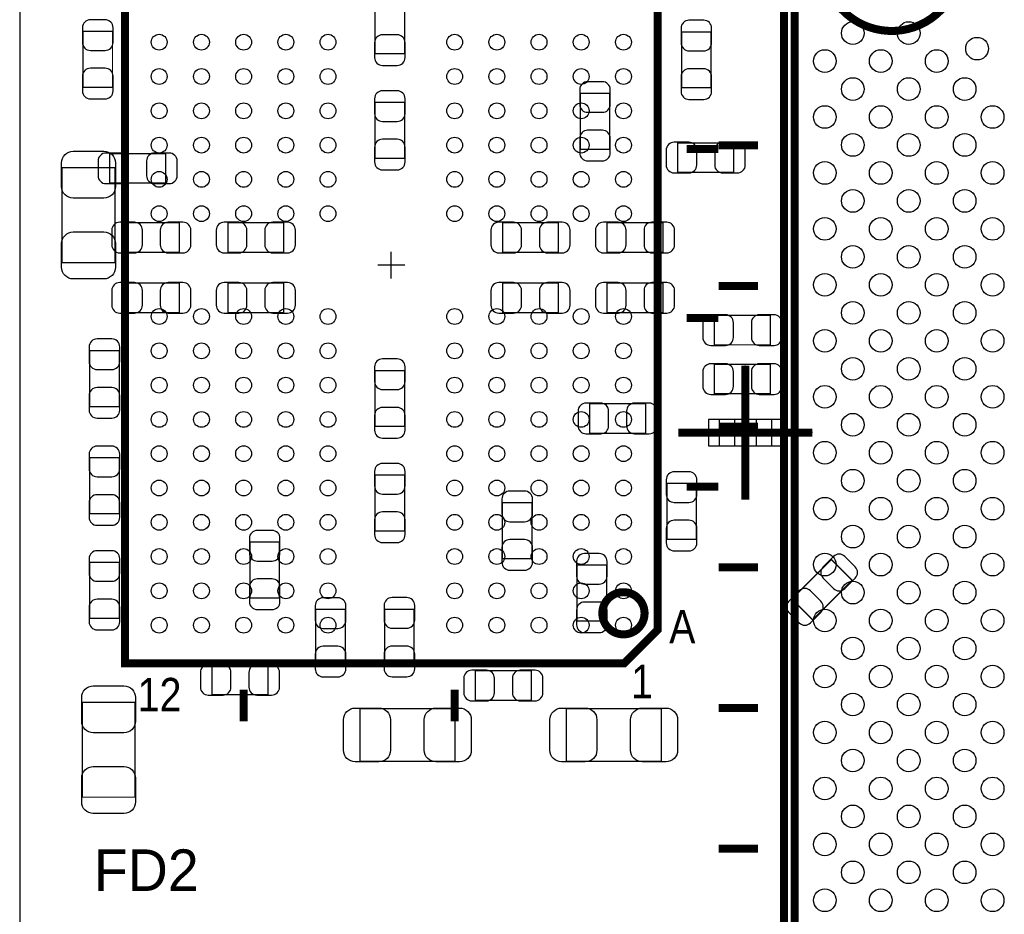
# Model space of a CAD drawing. Extents: x 0 to 68.4, y 0 to 55.
# Tile 2 of 15: x 0 to 18.7, y 16.8 to 33.8. Entities that reach past the tile are written whole.
import ezdxf

# ---------------------------------------------------------------- set-up
doc = ezdxf.new("R2010")
doc.units = 0
for name, color, linetype in [('BG_OUTLINE', 3, 'CONTINUOUS'), ('PG_ASSEMBLY_BOTTOM', 30, 'CONTINUOUS'), ('PG_ASSEMBLY_TOP', 45, 'CONTINUOUS'), ('PG_BODY_CENTER', 85, 'CONTINUOUS'), ('PIN_BOTTOM', 211, 'CONTINUOUS'), ('PIN_TOP', 5, 'CONTINUOUS')]:
    doc.layers.add(name, color=color, linetype=linetype)

msp = doc.modelspace()

# ---------------------------------------------------------------- linework, layer by layer
at = {"layer": 'BG_OUTLINE'}
msp.add_lwpolyline([(0, 51.06289), (0, 0)], dxfattribs=at)
at = {"layer": 'PG_ASSEMBLY_BOTTOM', "const_width": 0.024892}
for points in [[(7.296404, 34.168842), (6.736588, 34.168842), (6.736588, 33.108646), (7.296404, 33.108646), (7.296404, 34.168842)], [(1.199388, 32.473646), (1.759204, 32.473646), (1.759204, 33.533842), (1.199388, 33.533842), (1.199388, 32.473646)], [(12.547092, 32.464502), (13.106908, 32.464502), (13.106908, 33.524698), (12.547092, 33.524698), (12.547092, 32.464502)], [(11.185906, 32.359092), (10.62609, 32.359092), (10.62609, 31.298896), (11.185906, 31.298896), (11.185906, 32.359092)], [(6.736588, 31.127446), (7.296404, 31.127446), (7.296404, 32.187642), (6.736588, 32.187642), (6.736588, 31.127446)], [(12.474702, 31.420308), (12.474702, 30.860492), (13.534898, 30.860492), (13.534898, 31.420308), (12.474702, 31.420308)], [(1.705102, 31.217108), (1.705102, 30.657292), (2.765298, 30.657292), (2.765298, 31.217108), (1.705102, 31.217108)], [(1.965198, 29.905452), (1.965198, 29.345636), (3.025394, 29.345636), (3.025394, 29.905452), (1.965198, 29.905452)], [(3.946398, 29.905452), (3.946398, 29.345636), (5.006594, 29.345636), (5.006594, 29.905452), (3.946398, 29.905452)], [(10.213594, 29.345636), (10.213594, 29.905452), (9.153398, 29.905452), (9.153398, 29.345636), (10.213594, 29.345636)], [(12.194794, 29.345636), (12.194794, 29.905452), (11.134598, 29.905452), (11.134598, 29.345636), (12.194794, 29.345636)], [(1.965198, 28.762452), (1.965198, 28.202636), (3.025394, 28.202636), (3.025394, 28.762452), (1.965198, 28.762452)], [(3.946398, 28.762452), (3.946398, 28.202636), (5.006594, 28.202636), (5.006594, 28.762452), (3.946398, 28.762452)], [(10.213594, 28.202636), (10.213594, 28.762452), (9.153398, 28.762452), (9.153398, 28.202636), (10.213594, 28.202636)], [(12.194794, 28.202636), (12.194794, 28.762452), (11.134598, 28.762452), (11.134598, 28.202636), (12.194794, 28.202636)], [(14.230096, 27.591512), (14.230096, 28.151328), (13.1699, 28.151328), (13.1699, 27.591512), (14.230096, 27.591512)], [(1.886204, 27.482292), (1.326388, 27.482292), (1.326388, 26.422096), (1.886204, 26.422096), (1.886204, 27.482292)], [(7.296404, 27.104594), (6.736588, 27.104594), (6.736588, 26.044398), (7.296404, 26.044398), (7.296404, 27.104594)], [(14.230096, 26.662888), (14.230096, 27.222704), (13.1699, 27.222704), (13.1699, 26.662888), (14.230096, 26.662888)], [(11.864594, 25.916636), (11.864594, 26.476452), (10.804398, 26.476452), (10.804398, 25.916636), (11.864594, 25.916636)], [(1.886204, 25.450292), (1.326388, 25.450292), (1.326388, 24.390096), (1.886204, 24.390096), (1.886204, 25.450292)], [(6.736588, 24.063198), (7.296404, 24.063198), (7.296404, 25.123394), (6.736588, 25.123394), (6.736588, 24.063198)], [(12.267692, 23.904702), (12.827508, 23.904702), (12.827508, 24.964898), (12.267692, 24.964898), (12.267692, 23.904702)], [(9.710674, 24.599392), (9.150858, 24.599392), (9.150858, 23.539196), (9.710674, 23.539196), (9.710674, 24.599392)], [(4.364482, 22.79269), (4.924298, 22.79269), (4.924298, 23.852886), (4.364482, 23.852886), (4.364482, 22.79269)], [(15.78229, 23.126954), (15.386558, 23.522686), (14.63675, 22.772878), (15.032482, 22.377146), (15.78229, 23.126954)], [(1.886204, 23.469092), (1.326388, 23.469092), (1.326388, 22.408896), (1.886204, 22.408896), (1.886204, 23.469092)], [(10.565892, 22.355302), (11.125708, 22.355302), (11.125708, 23.415498), (10.565892, 23.415498), (10.565892, 22.355302)], [(6.172708, 22.577298), (5.612892, 22.577298), (5.612892, 21.517102), (6.172708, 21.517102), (6.172708, 22.577298)], [(7.477506, 22.580092), (6.91769, 22.580092), (6.91769, 21.519896), (7.477506, 21.519896), (7.477506, 22.580092)], [(4.705096, 20.962366), (4.705096, 21.522182), (3.6449, 21.522182), (3.6449, 20.962366), (4.705096, 20.962366)], [(8.639302, 21.412708), (8.639302, 20.852892), (9.699498, 20.852892), (9.699498, 21.412708), (8.639302, 21.412708)]]:
    msp.add_lwpolyline(points, dxfattribs=at)
at = {"layer": 'PG_ASSEMBLY_BOTTOM'}
msp.add_lwpolyline([(14.258036, 26.176732), (13.257784, 26.176732), (13.257784, 25.67686), (14.258036, 25.67686), (14.258036, 26.176732)], dxfattribs=at)
at = {"layer": 'PG_ASSEMBLY_TOP'}
for points, const_width in [([(15.75943, 36.864544), (43.489626, 36.864544), (43.489626, 7.864348), (14.48943, 7.864348), (14.48943, 35.594544), (15.75943, 36.864544)], 0.1524), ([(12.094972, 36.652708), (1.994916, 36.652708), (1.994916, 21.552408), (11.459972, 21.552408), (12.094972, 22.187408), (12.094972, 36.652708)], 0.1524), ([(12.644882, 31.302452), (13.24483, 31.302452)], 0.1524), ([(13.997432, 31.373064), (13.24737, 31.373064)], 0.1524), ([(0.804672, 30.950916), (1.804924, 30.950916), (1.804924, 29.151072), (0.804672, 29.151072), (0.804672, 30.950916)], 0.024892), ([(13.997432, 28.706064), (13.24737, 28.706064)], 0.1524), ([(12.644882, 28.10256), (13.24483, 28.10256)], 0.1524), ([(13.997432, 26.039064), (13.24737, 26.039064)], 0.1524), ([(12.644882, 24.902668), (13.24483, 24.902668)], 0.1524), ([(13.997432, 23.372064), (13.24737, 23.372064)], 0.1524), ([(4.244848, 21.052282), (4.244848, 20.452334)], 0.1524), ([(8.24484, 21.052282), (8.24484, 20.452334)], 0.1524), ([(1.185672, 20.816316), (2.185924, 20.816316), (2.185924, 19.016472), (1.185672, 19.016472), (1.185672, 20.816316)], 0.024892), ([(13.997432, 20.705064), (13.24737, 20.705064)], 0.1524), ([(6.450076, 19.695668), (6.450076, 20.69592), (8.24992, 20.69592), (8.24992, 19.695668), (6.450076, 19.695668)], 0.024892), ([(12.16152, 20.69592), (12.16152, 19.695668), (10.361676, 19.695668), (10.361676, 20.69592), (12.16152, 20.69592)], 0.024892), ([(13.997432, 18.038064), (13.24737, 18.038064)], 0.1524)]:
    msp.add_lwpolyline(points, dxfattribs=dict(at, const_width=const_width))
at = {"layer": 'PG_ASSEMBLY_TOP', "const_width": 0.1524}
for points in [[(15.189454, 8.0645), (42.789602, 8.0645, 0.414127), (43.289474, 8.564372), (43.289474, 36.16452, 0.414127), (42.789602, 36.664392), (15.959582, 36.664392), (14.689582, 35.394392), (14.689582, 8.564372, 0.414127), (15.189454, 8.0645)], [(17.832578, 34.843974, 0.999963), (15.227554, 34.843974, 1.000037), (17.832578, 34.843974)], [(11.845036, 22.502622, 1.000158), (11.044936, 22.502368, 0.999842), (11.845036, 22.502622)]]:
    msp.add_lwpolyline(points, format="xyb", dxfattribs=at)
at = {"layer": 'PG_BODY_CENTER'}
for points in [[(7.044944, 28.848558), (7.044944, 29.356558)], [(7.298944, 29.102558), (6.790944, 29.102558)], [(13.75791, 24.656796), (13.75791, 27.196796)], [(15.02791, 25.926796), (12.48791, 25.926796)]]:
    msp.add_lwpolyline(points, dxfattribs=at)
at = {"layer": 'PG_BODY_CENTER', "const_width": 0.1524}
for points in [[(13.75791, 24.656796), (13.75791, 27.196796)], [(15.02791, 25.926796), (12.48791, 25.926796)]]:
    msp.add_lwpolyline(points, dxfattribs=at)
at = {"layer": 'PIN_BOTTOM'}
for points in [[(1.189228, 33.603692), (1.189228, 33.323784, 0.414846), (1.339342, 33.17367), (1.61925, 33.17367, 0.414846), (1.769364, 33.323784), (1.769364, 33.603692, 0.414846), (1.61925, 33.753806), (1.339342, 33.753806, 0.414846)], [(12.536932, 33.594548), (12.536932, 33.31464, 0.414846), (12.687046, 33.164526), (12.966954, 33.164526, 0.414846), (13.117068, 33.31464), (13.117068, 33.594548, 0.414846), (12.966954, 33.744662), (12.687046, 33.744662, 0.414846)], [(7.306564, 33.038796), (7.306564, 33.318704, 0.414846), (7.15645, 33.468818), (6.876542, 33.468818, 0.414846), (6.726428, 33.318704), (6.726428, 33.038796, 0.414846), (6.876542, 32.888682), (7.15645, 32.888682, 0.414846)], [(1.769364, 32.403796), (1.769364, 32.683704, 0.414846), (1.61925, 32.833818), (1.339342, 32.833818, 0.414846), (1.189228, 32.683704), (1.189228, 32.403796, 0.414846), (1.339342, 32.253682), (1.61925, 32.253682, 0.414846)], [(13.117068, 32.394652), (13.117068, 32.67456, 0.414846), (12.966954, 32.824674), (12.687046, 32.824674, 0.414846), (12.536932, 32.67456), (12.536932, 32.394652, 0.414846), (12.687046, 32.244538), (12.966954, 32.244538, 0.414846)], [(10.61593, 32.428942), (10.61593, 32.149034, 0.414846), (10.766044, 31.99892), (11.045952, 31.99892, 0.414846), (11.196066, 32.149034), (11.196066, 32.428942, 0.414846), (11.045952, 32.579056), (10.766044, 32.579056, 0.414846)], [(6.726428, 32.257492), (6.726428, 31.977584, 0.414846), (6.876542, 31.82747), (7.15645, 31.82747, 0.414846), (7.306564, 31.977584), (7.306564, 32.257492, 0.414846), (7.15645, 32.407606), (6.876542, 32.407606, 0.414846)], [(11.196066, 31.229046), (11.196066, 31.508954, 0.414846), (11.045952, 31.659068), (10.766044, 31.659068, 0.414846), (10.61593, 31.508954), (10.61593, 31.229046, 0.414846), (10.766044, 31.078932), (11.045952, 31.078932, 0.414846)], [(7.306564, 31.057596), (7.306564, 31.337504, 0.414846), (7.15645, 31.487618), (6.876542, 31.487618, 0.414846), (6.726428, 31.337504), (6.726428, 31.057596, 0.414846), (6.876542, 30.907482), (7.15645, 30.907482, 0.414846)], [(12.404852, 30.850332), (12.68476, 30.850332, 0.414846), (12.834874, 31.000446), (12.834874, 31.280354, 0.414846), (12.68476, 31.430468), (12.404852, 31.430468, 0.414846), (12.254738, 31.280354), (12.254738, 31.000446, 0.414846)], [(13.604748, 31.430468), (13.32484, 31.430468, 0.414846), (13.174726, 31.280354), (13.174726, 31.000446, 0.414846), (13.32484, 30.850332), (13.604748, 30.850332, 0.414846), (13.754862, 31.000446), (13.754862, 31.280354, 0.414846)], [(1.635252, 30.647132), (1.91516, 30.647132, 0.414846), (2.065274, 30.797246), (2.065274, 31.077154, 0.414846), (1.91516, 31.227268), (1.635252, 31.227268, 0.414846), (1.485138, 31.077154), (1.485138, 30.797246, 0.414846)], [(2.835148, 31.227268), (2.55524, 31.227268, 0.414846), (2.405126, 31.077154), (2.405126, 30.797246, 0.414846), (2.55524, 30.647132), (2.835148, 30.647132, 0.414846), (2.985262, 30.797246), (2.985262, 31.077154, 0.414846)], [(1.895348, 29.335476), (2.175256, 29.335476, 0.414846), (2.32537, 29.48559), (2.32537, 29.765498, 0.414846), (2.175256, 29.915612), (1.895348, 29.915612, 0.414846), (1.745234, 29.765498), (1.745234, 29.48559, 0.414846)], [(3.095244, 29.915612), (2.815336, 29.915612, 0.414846), (2.665222, 29.765498), (2.665222, 29.48559, 0.414846), (2.815336, 29.335476), (3.095244, 29.335476, 0.414846), (3.245358, 29.48559), (3.245358, 29.765498, 0.414846)], [(3.876548, 29.335476), (4.156456, 29.335476, 0.414846), (4.30657, 29.48559), (4.30657, 29.765498, 0.414846), (4.156456, 29.915612), (3.876548, 29.915612, 0.414846), (3.726434, 29.765498), (3.726434, 29.48559, 0.414846)], [(5.076444, 29.915612), (4.796536, 29.915612, 0.414846), (4.646422, 29.765498), (4.646422, 29.48559, 0.414846), (4.796536, 29.335476), (5.076444, 29.335476, 0.414846), (5.226558, 29.48559), (5.226558, 29.765498, 0.414846)], [(9.083548, 29.335476), (9.363456, 29.335476, 0.414846), (9.51357, 29.48559), (9.51357, 29.765498, 0.414846), (9.363456, 29.915612), (9.083548, 29.915612, 0.414846), (8.933434, 29.765498), (8.933434, 29.48559, 0.414846)], [(10.283444, 29.915612), (10.003536, 29.915612, 0.414846), (9.853422, 29.765498), (9.853422, 29.48559, 0.414846), (10.003536, 29.335476), (10.283444, 29.335476, 0.414846), (10.433558, 29.48559), (10.433558, 29.765498, 0.414846)], [(11.064748, 29.335476), (11.344656, 29.335476, 0.414846), (11.49477, 29.48559), (11.49477, 29.765498, 0.414846), (11.344656, 29.915612), (11.064748, 29.915612, 0.414846), (10.914634, 29.765498), (10.914634, 29.48559, 0.414846)], [(12.264644, 29.915612), (11.984736, 29.915612, 0.414846), (11.834622, 29.765498), (11.834622, 29.48559, 0.414846), (11.984736, 29.335476), (12.264644, 29.335476, 0.414846), (12.414758, 29.48559), (12.414758, 29.765498, 0.414846)], [(1.895348, 28.192476), (2.175256, 28.192476, 0.414846), (2.32537, 28.34259), (2.32537, 28.622498, 0.414846), (2.175256, 28.772612), (1.895348, 28.772612, 0.414846), (1.745234, 28.622498), (1.745234, 28.34259, 0.414846)], [(3.095244, 28.772612), (2.815336, 28.772612, 0.414846), (2.665222, 28.622498), (2.665222, 28.34259, 0.414846), (2.815336, 28.192476), (3.095244, 28.192476, 0.414846), (3.245358, 28.34259), (3.245358, 28.622498, 0.414846)], [(3.876548, 28.192476), (4.156456, 28.192476, 0.414846), (4.30657, 28.34259), (4.30657, 28.622498, 0.414846), (4.156456, 28.772612), (3.876548, 28.772612, 0.414846), (3.726434, 28.622498), (3.726434, 28.34259, 0.414846)], [(5.076444, 28.772612), (4.796536, 28.772612, 0.414846), (4.646422, 28.622498), (4.646422, 28.34259, 0.414846), (4.796536, 28.192476), (5.076444, 28.192476, 0.414846), (5.226558, 28.34259), (5.226558, 28.622498, 0.414846)], [(9.083548, 28.192476), (9.363456, 28.192476, 0.414846), (9.51357, 28.34259), (9.51357, 28.622498, 0.414846), (9.363456, 28.772612), (9.083548, 28.772612, 0.414846), (8.933434, 28.622498), (8.933434, 28.34259, 0.414846)], [(10.283444, 28.772612), (10.003536, 28.772612, 0.414846), (9.853422, 28.622498), (9.853422, 28.34259, 0.414846), (10.003536, 28.192476), (10.283444, 28.192476, 0.414846), (10.433558, 28.34259), (10.433558, 28.622498, 0.414846)], [(11.064748, 28.192476), (11.344656, 28.192476, 0.414846), (11.49477, 28.34259), (11.49477, 28.622498, 0.414846), (11.344656, 28.772612), (11.064748, 28.772612, 0.414846), (10.914634, 28.622498), (10.914634, 28.34259, 0.414846)], [(12.264644, 28.772612), (11.984736, 28.772612, 0.414846), (11.834622, 28.622498), (11.834622, 28.34259, 0.414846), (11.984736, 28.192476), (12.264644, 28.192476, 0.414846), (12.414758, 28.34259), (12.414758, 28.622498, 0.414846)], [(13.10005, 27.581352), (13.379958, 27.581352, 0.414846), (13.530072, 27.731466), (13.530072, 28.011374, 0.414846), (13.379958, 28.161488), (13.10005, 28.161488, 0.414846), (12.949936, 28.011374), (12.949936, 27.731466, 0.414846)], [(14.299946, 28.161488), (14.020038, 28.161488, 0.414846), (13.869924, 28.011374), (13.869924, 27.731466, 0.414846), (14.020038, 27.581352), (14.299946, 27.581352, 0.414846), (14.45006, 27.731466), (14.45006, 28.011374, 0.414846)], [(1.316228, 27.552142), (1.316228, 27.272234, 0.414846), (1.466342, 27.12212), (1.74625, 27.12212, 0.414846), (1.896364, 27.272234), (1.896364, 27.552142, 0.414846), (1.74625, 27.702256), (1.466342, 27.702256, 0.414846)], [(6.726428, 27.174444), (6.726428, 26.894536, 0.414846), (6.876542, 26.744422), (7.15645, 26.744422, 0.414846), (7.306564, 26.894536), (7.306564, 27.174444, 0.414846), (7.15645, 27.324558), (6.876542, 27.324558, 0.414846)], [(13.10005, 26.652728), (13.379958, 26.652728, 0.414846), (13.530072, 26.802842), (13.530072, 27.08275, 0.414846), (13.379958, 27.232864), (13.10005, 27.232864, 0.414846), (12.949936, 27.08275), (12.949936, 26.802842, 0.414846)], [(14.299946, 27.232864), (14.020038, 27.232864, 0.414846), (13.869924, 27.08275), (13.869924, 26.802842, 0.414846), (14.020038, 26.652728), (14.299946, 26.652728, 0.414846), (14.45006, 26.802842), (14.45006, 27.08275, 0.414846)], [(1.896364, 26.352246), (1.896364, 26.632154, 0.414846), (1.74625, 26.782268), (1.466342, 26.782268, 0.414846), (1.316228, 26.632154), (1.316228, 26.352246, 0.414846), (1.466342, 26.202132), (1.74625, 26.202132, 0.414846)], [(7.306564, 25.974548), (7.306564, 26.254456, 0.414846), (7.15645, 26.40457), (6.876542, 26.40457, 0.414846), (6.726428, 26.254456), (6.726428, 25.974548, 0.414846), (6.876542, 25.824434), (7.15645, 25.824434, 0.414846)], [(10.734548, 25.906476), (11.014456, 25.906476, 0.414846), (11.16457, 26.05659), (11.16457, 26.336498, 0.414846), (11.014456, 26.486612), (10.734548, 26.486612, 0.414846), (10.584434, 26.336498), (10.584434, 26.05659, 0.414846)], [(11.934444, 26.486612), (11.654536, 26.486612, 0.414846), (11.504422, 26.336498), (11.504422, 26.05659, 0.414846), (11.654536, 25.906476), (11.934444, 25.906476, 0.414846), (12.084558, 26.05659), (12.084558, 26.336498, 0.414846)], [(1.316228, 25.520142), (1.316228, 25.240234, 0.414846), (1.466342, 25.09012), (1.74625, 25.09012, 0.414846), (1.896364, 25.240234), (1.896364, 25.520142, 0.414846), (1.74625, 25.670256), (1.466342, 25.670256, 0.414846)], [(6.726428, 25.193244), (6.726428, 24.913336, 0.414846), (6.876542, 24.763222), (7.15645, 24.763222, 0.414846), (7.306564, 24.913336), (7.306564, 25.193244, 0.414846), (7.15645, 25.343358), (6.876542, 25.343358, 0.414846)], [(12.257532, 25.034748), (12.257532, 24.75484, 0.414846), (12.407646, 24.604726), (12.687554, 24.604726, 0.414846), (12.837668, 24.75484), (12.837668, 25.034748, 0.414846), (12.687554, 25.184862), (12.407646, 25.184862, 0.414846)], [(1.896364, 24.320246), (1.896364, 24.600154, 0.414846), (1.74625, 24.750268), (1.466342, 24.750268, 0.414846), (1.316228, 24.600154), (1.316228, 24.320246, 0.414846), (1.466342, 24.170132), (1.74625, 24.170132, 0.414846)], [(9.140698, 24.669242), (9.140698, 24.389334, 0.414846), (9.290812, 24.23922), (9.57072, 24.23922, 0.414846), (9.720834, 24.389334), (9.720834, 24.669242, 0.414846), (9.57072, 24.819356), (9.290812, 24.819356, 0.414846)], [(7.306564, 23.993348), (7.306564, 24.273256, 0.414846), (7.15645, 24.42337), (6.876542, 24.42337, 0.414846), (6.726428, 24.273256), (6.726428, 23.993348, 0.414846), (6.876542, 23.843234), (7.15645, 23.843234, 0.414846)], [(12.837668, 23.834852), (12.837668, 24.11476, 0.414846), (12.687554, 24.264874), (12.407646, 24.264874, 0.414846), (12.257532, 24.11476), (12.257532, 23.834852, 0.414846), (12.407646, 23.684738), (12.687554, 23.684738, 0.414846)], [(4.354322, 23.922736), (4.354322, 23.642828, 0.414846), (4.504436, 23.492714), (4.784344, 23.492714, 0.414846), (4.934458, 23.642828), (4.934458, 23.922736, 0.414846), (4.784344, 24.07285), (4.504436, 24.07285, 0.414846)], [(9.720834, 23.469346), (9.720834, 23.749254, 0.414846), (9.57072, 23.899368), (9.290812, 23.899368, 0.414846), (9.140698, 23.749254), (9.140698, 23.469346, 0.414846), (9.290812, 23.319232), (9.57072, 23.319232, 0.414846)], [(1.316228, 23.538942), (1.316228, 23.259034, 0.414846), (1.466342, 23.10892), (1.74625, 23.10892, 0.414846), (1.896364, 23.259034), (1.896364, 23.538942, 0.414846), (1.74625, 23.689056), (1.466342, 23.689056, 0.414846)], [(10.555732, 23.485348), (10.555732, 23.20544, 0.414846), (10.705846, 23.055326), (10.985754, 23.055326, 0.414846), (11.135868, 23.20544), (11.135868, 23.485348, 0.414846), (10.985754, 23.635462), (10.705846, 23.635462, 0.414846)], [(15.428722, 23.579328), (15.230856, 23.381462, 0.415009), (15.230856, 23.169118), (15.428722, 22.971252, 0.415009), (15.641066, 22.971252), (15.838932, 23.169118, 0.415009), (15.838932, 23.381462), (15.641066, 23.579328, 0.415009)], [(4.934458, 22.72284), (4.934458, 23.002748, 0.414846), (4.784344, 23.152862), (4.504436, 23.152862, 0.414846), (4.354322, 23.002748), (4.354322, 22.72284, 0.414846), (4.504436, 22.572726), (4.784344, 22.572726, 0.414846)], [(14.990318, 22.320504), (15.188184, 22.51837, 0.415009), (15.188184, 22.730714), (14.990318, 22.92858, 0.415009), (14.777974, 22.92858), (14.580108, 22.730714, 0.415009), (14.580108, 22.51837), (14.777974, 22.320504, 0.415009)], [(5.602732, 22.647148), (5.602732, 22.36724, 0.414846), (5.752846, 22.217126), (6.032754, 22.217126, 0.414846), (6.182868, 22.36724), (6.182868, 22.647148, 0.414846), (6.032754, 22.797262), (5.752846, 22.797262, 0.414846)], [(6.90753, 22.649942), (6.90753, 22.370034, 0.414846), (7.057644, 22.21992), (7.337552, 22.21992, 0.414846), (7.487666, 22.370034), (7.487666, 22.649942, 0.414846), (7.337552, 22.800056), (7.057644, 22.800056, 0.414846)], [(1.896364, 22.339046), (1.896364, 22.618954, 0.414846), (1.74625, 22.769068), (1.466342, 22.769068, 0.414846), (1.316228, 22.618954), (1.316228, 22.339046, 0.414846), (1.466342, 22.188932), (1.74625, 22.188932, 0.414846)], [(11.135868, 22.285452), (11.135868, 22.56536, 0.414846), (10.985754, 22.715474), (10.705846, 22.715474, 0.414846), (10.555732, 22.56536), (10.555732, 22.285452, 0.414846), (10.705846, 22.135338), (10.985754, 22.135338, 0.414846)], [(6.182868, 21.447252), (6.182868, 21.72716, 0.414846), (6.032754, 21.877274), (5.752846, 21.877274, 0.414846), (5.602732, 21.72716), (5.602732, 21.447252, 0.414846), (5.752846, 21.297138), (6.032754, 21.297138, 0.414846)], [(7.487666, 21.450046), (7.487666, 21.729954, 0.414846), (7.337552, 21.880068), (7.057644, 21.880068, 0.414846), (6.90753, 21.729954), (6.90753, 21.450046, 0.414846), (7.057644, 21.299932), (7.337552, 21.299932, 0.414846)], [(3.57505, 20.952206), (3.854958, 20.952206, 0.414846), (4.005072, 21.10232), (4.005072, 21.382228, 0.414846), (3.854958, 21.532342), (3.57505, 21.532342, 0.414846), (3.424936, 21.382228), (3.424936, 21.10232, 0.414846)], [(4.774946, 21.532342), (4.495038, 21.532342, 0.414846), (4.344924, 21.382228), (4.344924, 21.10232, 0.414846), (4.495038, 20.952206), (4.774946, 20.952206, 0.414846), (4.92506, 21.10232), (4.92506, 21.382228, 0.414846)], [(8.569452, 20.842732), (8.84936, 20.842732, 0.414846), (8.999474, 20.992846), (8.999474, 21.272754, 0.414846), (8.84936, 21.422868), (8.569452, 21.422868, 0.414846), (8.419338, 21.272754), (8.419338, 20.992846, 0.414846)], [(9.769348, 21.422868), (9.48944, 21.422868, 0.414846), (9.339326, 21.272754), (9.339326, 20.992846, 0.414846), (9.48944, 20.842732), (9.769348, 20.842732, 0.414846), (9.919462, 20.992846), (9.919462, 21.272754, 0.414846)]]:
    msp.add_lwpolyline(points, format="xyb", close=True, dxfattribs=at)
for points in [[(13.057759, 25.676733), (13.557885, 25.676733), (13.557885, 26.176859), (13.057759, 26.176859)], [(13.957935, 25.676733), (14.458061, 25.676733), (14.458061, 26.176859), (13.957935, 26.176859)]]:
    msp.add_lwpolyline(points, close=True, dxfattribs=at)
at = {"layer": 'PIN_TOP'}
for points in [[(1.81483, 31.041086), (1.81483, 30.590998, -0.414414), (1.594866, 30.371034), (1.01473, 30.371034, -0.414414), (0.794766, 30.590998), (0.794766, 31.041086, -0.414414), (1.01473, 31.26105), (1.594866, 31.26105, -0.414414)], [(0.794766, 29.060902), (0.794766, 29.51099, -0.414414), (1.01473, 29.730954), (1.594866, 29.730954, -0.414414), (1.81483, 29.51099), (1.81483, 29.060902, -0.414414), (1.594866, 28.840938), (1.01473, 28.840938, -0.414414)], [(2.19583, 20.906486), (2.19583, 20.456398, -0.414414), (1.975866, 20.236434), (1.39573, 20.236434, -0.414414), (1.175766, 20.456398), (1.175766, 20.906486, -0.414414), (1.39573, 21.12645), (1.975866, 21.12645, -0.414414)], [(6.359906, 20.705826), (6.809994, 20.705826, -0.414414), (7.029958, 20.485862), (7.029958, 19.905726, -0.414414), (6.809994, 19.685762), (6.359906, 19.685762, -0.414414), (6.139942, 19.905726), (6.139942, 20.485862, -0.414414)], [(8.34009, 19.685762), (7.890002, 19.685762, -0.414414), (7.670038, 19.905726), (7.670038, 20.485862, -0.414414), (7.890002, 20.705826), (8.34009, 20.705826, -0.414414), (8.560054, 20.485862), (8.560054, 19.905726, -0.414414)], [(10.271506, 20.705826), (10.721594, 20.705826, -0.414414), (10.941558, 20.485862), (10.941558, 19.905726, -0.414414), (10.721594, 19.685762), (10.271506, 19.685762, -0.414414), (10.051542, 19.905726), (10.051542, 20.485862, -0.414414)], [(12.25169, 19.685762), (11.801602, 19.685762, -0.414414), (11.581638, 19.905726), (11.581638, 20.485862, -0.414414), (11.801602, 20.705826), (12.25169, 20.705826, -0.414414), (12.471654, 20.485862), (12.471654, 19.905726, -0.414414)], [(1.175766, 18.926302), (1.175766, 19.37639, -0.414414), (1.39573, 19.596354), (1.975866, 19.596354, -0.414414), (2.19583, 19.37639), (2.19583, 18.926302, -0.414414), (1.975866, 18.706338), (1.39573, 18.706338, -0.414414)]]:
    msp.add_lwpolyline(points, format="xyb", close=True, dxfattribs=at)
for centre, radius in [((15.791942, 33.50133), 0.21463), ((16.852646, 33.50133), 0.21463), ((2.644902, 33.327594), 0.149987), ((3.445002, 33.327594), 0.149987), ((4.244848, 33.327594), 0.149987), ((5.044948, 33.327594), 0.149987), ((5.845048, 33.327594), 0.149987), ((8.24484, 33.327594), 0.149987), ((9.04494, 33.327594), 0.149987), ((9.84504, 33.327594), 0.149987), ((10.644886, 33.327594), 0.149987), ((11.444986, 33.327594), 0.149987), ((18.148046, 33.205928), 0.21463), ((15.26159, 32.970978), 0.21463), ((16.322294, 32.970978), 0.21463), ((17.382998, 32.970978), 0.21463), ((2.644902, 32.677608), 0.149987), ((3.445002, 32.677608), 0.149987), ((4.244848, 32.677608), 0.149987), ((5.044948, 32.677608), 0.149987), ((5.845048, 32.677608), 0.149987), ((8.24484, 32.677608), 0.149987), ((9.04494, 32.677608), 0.149987), ((9.84504, 32.677608), 0.149987), ((10.644886, 32.677608), 0.149987), ((11.444986, 32.677608), 0.149987), ((15.791942, 32.440626), 0.21463), ((16.852646, 32.440626), 0.21463), ((17.91335, 32.440626), 0.21463), ((2.644902, 32.027622), 0.149987), ((3.445002, 32.027622), 0.149987), ((4.244848, 32.027622), 0.149987), ((5.044948, 32.027622), 0.149987), ((5.845048, 32.027622), 0.149987), ((8.24484, 32.027622), 0.149987), ((9.04494, 32.027622), 0.149987), ((9.84504, 32.027622), 0.149987), ((10.644886, 32.027622), 0.149987), ((11.444986, 32.027622), 0.149987), ((15.26159, 31.910274), 0.21463), ((16.322294, 31.910274), 0.21463), ((17.382998, 31.910274), 0.21463), ((18.443702, 31.910274), 0.21463), ((15.791942, 31.379922), 0.21463), ((16.852646, 31.379922), 0.21463), ((17.91335, 31.379922), 0.21463), ((2.644902, 31.377636), 0.149987), ((3.445002, 31.377636), 0.149987), ((4.244848, 31.377636), 0.149987), ((5.044948, 31.377636), 0.149987), ((5.845048, 31.377636), 0.149987), ((8.24484, 31.377636), 0.149987), ((9.04494, 31.377636), 0.149987), ((9.84504, 31.377636), 0.149987), ((10.644886, 31.377636), 0.149987), ((11.444986, 31.377636), 0.149987), ((15.26159, 30.849824), 0.21463), ((16.322294, 30.849824), 0.21463), ((17.382998, 30.849824), 0.21463), ((18.443702, 30.849824), 0.21463), ((2.644902, 30.72765), 0.149987), ((3.445002, 30.72765), 0.149987), ((4.244848, 30.72765), 0.149987), ((5.044948, 30.72765), 0.149987), ((5.845048, 30.72765), 0.149987), ((8.24484, 30.72765), 0.149987), ((9.04494, 30.72765), 0.149987), ((9.84504, 30.72765), 0.149987), ((10.644886, 30.72765), 0.149987), ((11.444986, 30.72765), 0.149987), ((15.791942, 30.319472), 0.21463), ((16.852646, 30.319472), 0.21463), ((17.91335, 30.319472), 0.21463), ((2.644902, 30.077664), 0.149987), ((3.445002, 30.077664), 0.149987), ((4.244848, 30.077664), 0.149987), ((5.044948, 30.077664), 0.149987), ((5.845048, 30.077664), 0.149987), ((8.24484, 30.077664), 0.149987), ((9.04494, 30.077664), 0.149987), ((9.84504, 30.077664), 0.149987), ((10.644886, 30.077664), 0.149987), ((11.444986, 30.077664), 0.149987), ((15.26159, 29.78912), 0.21463), ((16.322294, 29.78912), 0.21463), ((17.382998, 29.78912), 0.21463), ((18.443702, 29.78912), 0.21463), ((15.791942, 29.258768), 0.21463), ((16.852646, 29.258768), 0.21463), ((17.91335, 29.258768), 0.21463), ((15.26159, 28.728416), 0.21463), ((16.322294, 28.728416), 0.21463), ((17.382998, 28.728416), 0.21463), ((18.443702, 28.728416), 0.21463), ((15.791942, 28.198064), 0.21463), ((16.852646, 28.198064), 0.21463), ((17.91335, 28.198064), 0.21463), ((2.644902, 28.127452), 0.149987), ((3.445002, 28.127452), 0.149987), ((4.244848, 28.127452), 0.149987), ((5.044948, 28.127452), 0.149987), ((5.845048, 28.127452), 0.149987), ((8.24484, 28.127452), 0.149987), ((9.04494, 28.127452), 0.149987), ((9.84504, 28.127452), 0.149987), ((10.644886, 28.127452), 0.149987), ((11.444986, 28.127452), 0.149987), ((15.26159, 27.667712), 0.21463), ((16.322294, 27.667712), 0.21463), ((17.382998, 27.667712), 0.21463), ((18.443702, 27.667712), 0.21463), ((2.644902, 27.477466), 0.149987), ((3.445002, 27.477466), 0.149987), ((4.244848, 27.477466), 0.149987), ((5.044948, 27.477466), 0.149987), ((5.845048, 27.477466), 0.149987), ((8.24484, 27.477466), 0.149987), ((9.04494, 27.477466), 0.149987), ((9.84504, 27.477466), 0.149987), ((10.644886, 27.477466), 0.149987), ((11.444986, 27.477466), 0.149987), ((15.791942, 27.13736), 0.21463), ((16.852646, 27.13736), 0.21463), ((17.91335, 27.13736), 0.21463), ((2.644902, 26.82748), 0.149987), ((3.445002, 26.82748), 0.149987), ((4.244848, 26.82748), 0.149987), ((5.044948, 26.82748), 0.149987), ((5.845048, 26.82748), 0.149987), ((8.24484, 26.82748), 0.149987), ((9.04494, 26.82748), 0.149987), ((9.84504, 26.82748), 0.149987), ((10.644886, 26.82748), 0.149987), ((11.444986, 26.82748), 0.149987), ((15.26159, 26.607008), 0.21463), ((16.322294, 26.607008), 0.21463), ((17.382998, 26.607008), 0.21463), ((18.443702, 26.607008), 0.21463), ((2.644902, 26.177494), 0.149987), ((3.445002, 26.177494), 0.149987), ((4.244848, 26.177494), 0.149987), ((5.044948, 26.177494), 0.149987), ((5.845048, 26.177494), 0.149987), ((8.24484, 26.177494), 0.149987), ((9.04494, 26.177494), 0.149987), ((9.84504, 26.177494), 0.149987), ((10.644886, 26.177494), 0.149987), ((11.444986, 26.177494), 0.149987), ((15.791942, 26.076656), 0.21463), ((16.852646, 26.076656), 0.21463), ((17.91335, 26.076656), 0.21463), ((15.26159, 25.546558), 0.21463), ((16.322294, 25.546558), 0.21463), ((17.382998, 25.546558), 0.21463), ((18.443702, 25.546558), 0.21463), ((2.644902, 25.527508), 0.149987), ((3.445002, 25.527508), 0.149987), ((4.244848, 25.527508), 0.149987), ((5.044948, 25.527508), 0.149987), ((5.845048, 25.527508), 0.149987), ((8.24484, 25.527508), 0.149987), ((9.04494, 25.527508), 0.149987), ((9.84504, 25.527508), 0.149987), ((10.644886, 25.527508), 0.149987), ((11.444986, 25.527508), 0.149987), ((15.791942, 25.015952), 0.21463), ((16.852646, 25.015952), 0.21463), ((17.91335, 25.015952), 0.21463), ((2.644902, 24.877522), 0.149987), ((3.445002, 24.877522), 0.149987), ((4.244848, 24.877522), 0.149987), ((5.044948, 24.877522), 0.149987), ((5.845048, 24.877522), 0.149987), ((8.24484, 24.877522), 0.149987), ((9.04494, 24.877522), 0.149987), ((9.84504, 24.877522), 0.149987), ((10.644886, 24.877522), 0.149987), ((11.444986, 24.877522), 0.149987), ((15.26159, 24.485854), 0.21463), ((16.322294, 24.485854), 0.21463), ((17.382998, 24.485854), 0.21463), ((18.443702, 24.485854), 0.21463), ((2.644902, 24.227536), 0.149987), ((3.445002, 24.227536), 0.149987), ((4.244848, 24.227536), 0.149987), ((5.044948, 24.227536), 0.149987), ((5.845048, 24.227536), 0.149987), ((8.24484, 24.227536), 0.149987), ((9.04494, 24.227536), 0.149987), ((9.84504, 24.227536), 0.149987), ((10.644886, 24.227536), 0.149987), ((11.444986, 24.227536), 0.149987), ((15.791942, 23.955502), 0.21463), ((16.852646, 23.955502), 0.21463), ((17.91335, 23.955502), 0.21463), ((2.644902, 23.57755), 0.149987), ((3.445002, 23.57755), 0.149987), ((4.244848, 23.57755), 0.149987), ((5.044948, 23.57755), 0.149987), ((5.845048, 23.57755), 0.149987), ((8.24484, 23.57755), 0.149987), ((9.04494, 23.57755), 0.149987), ((9.84504, 23.57755), 0.149987), ((10.644886, 23.57755), 0.149987), ((11.444986, 23.57755), 0.149987), ((15.26159, 23.42515), 0.21463), ((16.322294, 23.42515), 0.21463), ((17.382998, 23.42515), 0.21463), ((18.443702, 23.42515), 0.21463), ((2.644902, 22.927564), 0.149987), ((3.445002, 22.927564), 0.149987), ((4.244848, 22.927564), 0.149987), ((5.044948, 22.927564), 0.149987), ((5.845048, 22.927564), 0.149987), ((8.24484, 22.927564), 0.149987), ((9.04494, 22.927564), 0.149987), ((9.84504, 22.927564), 0.149987), ((10.644886, 22.927564), 0.149987), ((11.444986, 22.927564), 0.149987), ((15.791942, 22.894798), 0.21463), ((16.852646, 22.894798), 0.21463), ((17.91335, 22.894798), 0.21463), ((2.644902, 22.277578), 0.149987), ((3.445002, 22.277578), 0.149987), ((4.244848, 22.277578), 0.149987), ((5.044948, 22.277578), 0.149987), ((5.845048, 22.277578), 0.149987), ((8.24484, 22.277578), 0.149987), ((9.04494, 22.277578), 0.149987), ((9.84504, 22.277578), 0.149987), ((10.644886, 22.277578), 0.149987), ((11.444986, 22.277578), 0.149987), ((15.26159, 22.364446), 0.21463), ((16.322294, 22.364446), 0.21463), ((17.382998, 22.364446), 0.21463), ((18.443702, 22.364446), 0.21463), ((15.791942, 21.834094), 0.21463), ((16.852646, 21.834094), 0.21463), ((17.91335, 21.834094), 0.21463), ((15.26159, 21.303742), 0.21463), ((16.322294, 21.303742), 0.21463), ((17.382998, 21.303742), 0.21463), ((18.443702, 21.303742), 0.21463), ((15.791942, 20.77339), 0.21463), ((16.852646, 20.77339), 0.21463), ((17.91335, 20.77339), 0.21463), ((15.26159, 20.243038), 0.21463), ((16.322294, 20.243038), 0.21463), ((17.382998, 20.243038), 0.21463), ((18.443702, 20.243038), 0.21463), ((15.791942, 19.71294), 0.21463), ((16.852646, 19.71294), 0.21463), ((17.91335, 19.71294), 0.21463), ((15.26159, 19.182334), 0.21463), ((16.322294, 19.182334), 0.21463), ((17.382998, 19.182334), 0.21463), ((18.443702, 19.182334), 0.21463), ((15.791942, 18.652236), 0.21463), ((16.852646, 18.652236), 0.21463), ((17.91335, 18.652236), 0.21463), ((15.26159, 18.121884), 0.21463), ((16.322294, 18.121884), 0.21463), ((17.382998, 18.121884), 0.21463), ((18.443702, 18.121884), 0.21463), ((15.791942, 17.591532), 0.21463), ((16.852646, 17.591532), 0.21463), ((17.91335, 17.591532), 0.21463), ((15.26159, 17.06118), 0.21463), ((16.322294, 17.06118), 0.21463), ((17.382998, 17.06118), 0.21463), ((18.443702, 17.06118), 0.21463)]:
    msp.add_circle(centre, radius, dxfattribs=at)

# ---------------------------------------------------------------- texts
at = {"layer": 'PG_ASSEMBLY_TOP', "width": 0.88}
for s, p in [('A', (12.31138, 21.93036)), ('1', (11.59002, 20.8915)), ('12', (2.2352, 20.64258))]:
    msp.add_text(s, height=0.635, dxfattribs=at).set_placement(p)
at = {"layer": 'PG_ASSEMBLY_TOP'}
msp.add_text('FD2', height=0.7874, dxfattribs=at).set_placement((1.40462, 17.23898))

doc.saveas('drawing.dxf')
